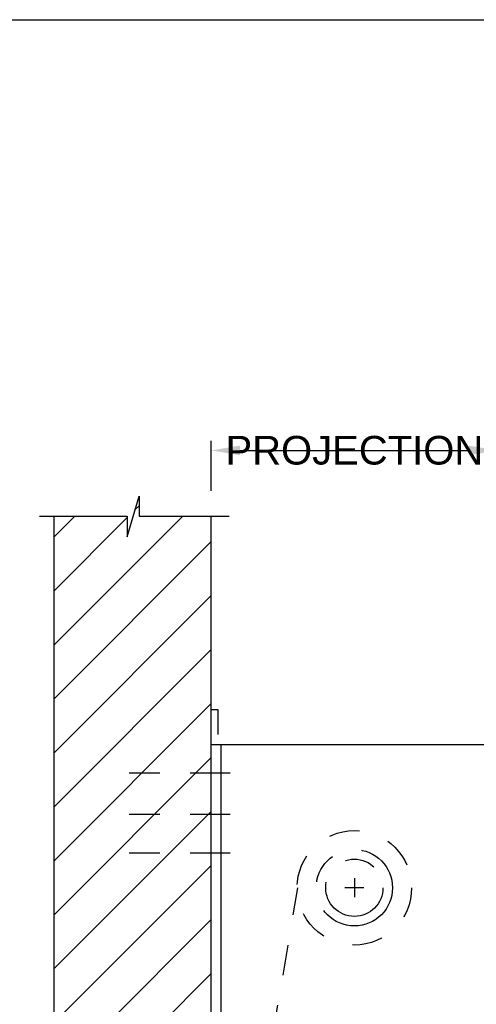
# Model space of a CAD drawing. Header units: inches. Extents: x 169.6 to 213.7, y 195.1 to 266.5.
# Tile 30 of 51: x 209.9 to 211.4, y 204.6 to 207.8. Entities that reach past the tile are written whole.
import ezdxf

# ---------------------------------------------------------------- set-up
doc = ezdxf.new("R2010")
doc.units = ezdxf.units.IN
doc.header["$LTSCALE"] = 0.25
doc.header["$MEASUREMENT"] = 0
for name, pattern in [('CENTER', [2, 1.25, -0.25, 0.25, -0.25]), ('CENTER2', [1.125, 0.75, -0.125, 0.125, -0.125]), ('HIDDEN', [0.375, 0.25, -0.125])]:
    doc.linetypes.add(name, pattern=pattern)
doc.layers.add('ANNOTATIONS', color=1, linetype='Continuous')
doc.layers.add('RHX RH F.O.H.', color=7, linetype='Continuous')
doc.styles.add('ARIAL', font='arial.ttf', dxfattribs={"height": 0.09375})
doc.dimstyles.new('STANDARD$0', dxfattribs={"dimtxt": 0.09375, "dimasz": 0.09375, "dimexe": 0.03125, "dimexo": 0.046875, "dimgap": 0.09, "dimtad": 0, "dimtih": 1, "dimtoh": 1, "dimdec": 4, "dimzin": 0, "dimdsep": 46, "dimtxsty": 'ARIAL', "dimcen": 0.09, "dimadec": 0, "dimazin": 0, "dimtfac": 1, "dimtdec": 4, "dimtofl": 0, "dimtmove": 0, "dimatfit": 1, "dimfxl": 1, "dimtolj": 1, "dimtzin": 0, "dimarcsym": 0})

# ---------------------------------------------------------------- blocks, each defined once
blk = doc.blocks.new('*D25')
at = {"layer": 'ANNOTATIONS', "color": 0, "lineweight": -2, "transparency": 16777216}
for p, q in [((210.5387, 206.2634), (210.5387, 206.4264)), ((211.4762, 205.479), (211.4762, 206.4264)), ((210.6325, 206.3952), (211.3825, 206.3952))]:
    blk.add_line(p, q, dxfattribs=at)
at = {"layer": 'ANNOTATIONS', "color": 0, "transparency": 16777216}
for points in [[(210.6325, 206.4108), (210.6325, 206.3796), (210.5387, 206.3952)], [(211.3825, 206.4108), (211.3825, 206.3796), (211.4762, 206.3952)]]:
    blk.add_solid(points, dxfattribs=at)
at = {"layer": 'defpoints', "color": 0, "transparency": 16777216}
for p in [(211.4762, 206.3952), (210.5387, 206.2166), (211.4762, 205.4321)]:
    blk.add_point(p, dxfattribs=at)
at = {"layer": 'ANNOTATIONS', "color": 0, "transparency": 16777216, "insert": (211.0075, 206.3952), "char_height": 0.09375, "attachment_point": 5, "style": 'ARIAL'}
blk.add_mtext('\\A1;PROJECTION', dxfattribs=at)

msp = doc.modelspace()

# ---------------------------------------------------------------- hatches: boundary and pattern name
at = {"layer": 'RHX RH F.O.H.', "linetype": 'Continuous'}
h = msp.add_hatch(dxfattribs=at)
h.set_pattern_fill('ANSI31', color=256, style=0)
h.set_pattern_definition([(45, (16.94411, -70.93625), (-0.088388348, 0.088388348), [])])
h.paths.add_polyline_path([(210.53872, 205.44587), (210.53872, 206.18046), (210.30222, 206.18046), (210.30222, 206.24512), (210.26381, 206.11176), (210.26381, 206.18046), (210.02309, 206.18046), (210.02309, 205.63016)])
h.paths.add_polyline_path([(210.02309, 205.63016), (210.02309, 204.17874), (210.53872, 204.17874), (210.53872, 205.4321), (210.53872, 205.44587)])

# ---------------------------------------------------------------- linework, layer by layer
at = {"layer": 'defpoints'}
msp.add_lwpolyline([(213.72204, 195.07023), (194.25216, 195.07023), (194.25216, 207.80534), (213.72204, 207.80534)], close=True, dxfattribs=at)
at = {"layer": 'RHX RH F.O.H.', "linetype": 'Continuous'}
for p, q in [((210.26381, 206.11176), (210.30222, 206.24512)), ((210.30222, 206.24512), (210.30222, 206.18046)), ((209.97671, 206.18046), (210.26381, 206.18046)), ((210.02309, 206.18046), (210.02309, 200.6821)), ((210.26381, 206.18046), (210.26381, 206.11176)), ((210.30222, 206.18046), (210.59742, 206.18046)), ((210.53872, 200.6821), (210.53872, 206.18046)), ((210.53872, 205.54715), (210.56012, 205.54715)), ((210.56012, 205.54715), (210.56012, 205.46489)), ((210.53872, 205.4321), (211.47622, 205.4321)), ((210.56997, 205.4321), (210.56997, 200.6821))]:
    msp.add_line(p, q, dxfattribs=at)
at = {"layer": 'RHX RH F.O.H.', "linetype": 'CENTER2', "ltscale": 0.7}
for p, q in [((210.60122, 205.33835), (210.19497, 205.33835)), ((210.60122, 205.20276), (210.19497, 205.20276)), ((210.60122, 205.0766), (210.19497, 205.0766))]:
    msp.add_line(p, q, dxfattribs=at)
at = {"layer": 'RHX RH F.O.H.', "linetype": 'CENTER'}
for p, q in [((211.00747, 204.9946), (211.00747, 204.9321)), ((211.03872, 204.96335), (210.97622, 204.96335))]:
    msp.add_line(p, q, dxfattribs=at)
at = {"layer": 'RHX RH F.O.H.', "linetype": 'HIDDEN'}
msp.add_line((210.7405, 204.47999), (210.82262, 204.9635), dxfattribs=at)
msp.add_circle((211.00747, 204.96335), 0.1875, dxfattribs=at)
at = {"layer": 'RHX RH F.O.H.', "linetype": 'CENTER'}
for radius in [0.125, 0.09375]:
    msp.add_circle((211.00747, 204.96335), radius, dxfattribs=at)

# ---------------------------------------------------------------- dimensions: what is measured, and where the dimension line sits
at = {"layer": 'ANNOTATIONS'}
dim = msp.add_linear_dim(base=(211.47622, 206.39519), p1=(210.53872, 206.21655), p2=(211.47622, 205.4321), text='PROJECTION', dimstyle='STANDARD$0', dxfattribs=at)
dim.commit()
dim.dimension.update_dxf_attribs({"geometry": '*D25', "text_midpoint": (211.00747, 206.39519), "dimtype": 160})

doc.saveas('drawing.dxf')
